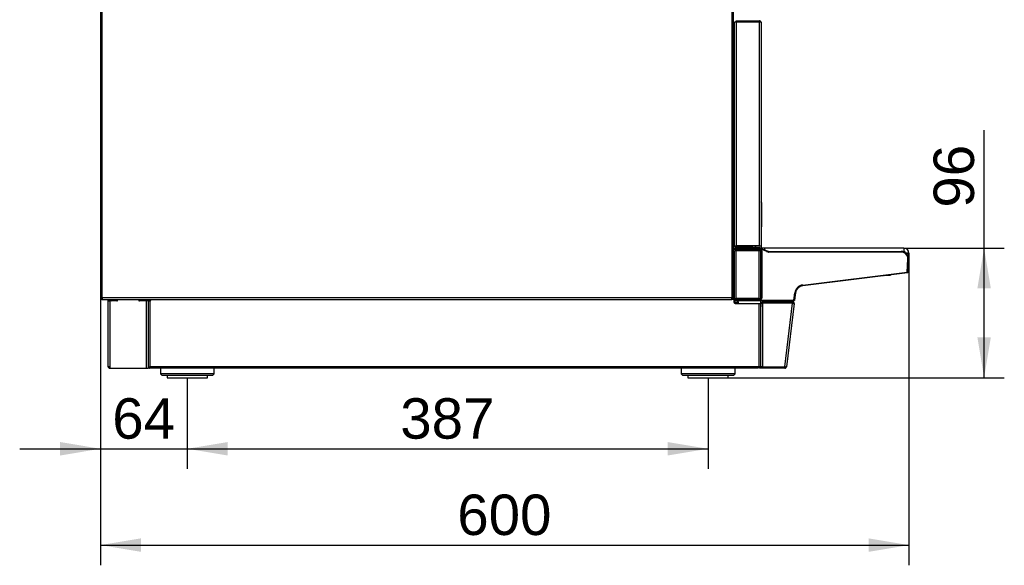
# Model space of a CAD drawing. Header units: millimetres. Extents: x 0 to 287, y 0 to 200.
# Tile 13 of 27: x 97 to 170, y 103 to 143. Entities that reach past the tile are written whole.
import ezdxf
from ezdxf.enums import TextEntityAlignment as Align

# ---------------------------------------------------------------- set-up
doc = ezdxf.new("R2010")
doc.units = ezdxf.units.MM
doc.layers.add('130.189_BW4C_CTM', color=7, linetype='Continuous')
doc.layers.add('Défaut', color=7, linetype='Continuous')
doc.styles.add('SEACAD_Arial', font='arial.ttf')
doc.dimstyles.new('ISO', dxfattribs={"dimtxt": 3, "dimasz": 3, "dimexe": 1.5, "dimexo": 0, "dimgap": 1.5, "dimtad": 1, "dimdec": 0, "dimlfac": 10, "dimtxsty": 'SEACAD_Arial', "dimblk1": '_SE_FILLED', "dimblk2": '_SE_FILLED', "dimsah": 1, "dimcen": 1.5, "dimazin": 0, "dimtfac": 1, "dimtdec": 3, "dimtmove": 0, "dimatfit": 3, "dimfxl": 1, "dimtolj": 1, "dimarcsym": 0})

# ---------------------------------------------------------------- blocks, each defined once
blk = doc.blocks.new('SE2')
at = {"layer": '130.189_BW4C_CTM', "color": 7, "linetype": 'Continuous'}
for p, q in [((150.169, 164.957), (150.169, 122.597)), ((150.289, 122.597), (150.289, 164.957)), ((103.289, 148.357), (103.289, 122.597)), ((103.409, 122.597), (103.409, 148.357)), ((150.484, 143.057), (150.364, 143.057)), ((150.364, 126.477), (150.364, 143.057)), ((150.484, 143.177), (152.204, 143.177)), ((150.484, 143.057), (150.484, 143.177)), ((152.214, 143.057), (150.484, 143.057)), ((150.484, 143.057), (150.484, 126.477)), ((152.214, 143.176), (152.214, 143.057)), ((152.334, 143.057), (152.214, 143.057)), ((152.214, 126.477), (152.214, 143.057)), ((152.334, 143.057), (152.334, 126.477)), ((150.289, 130.677), (150.364, 130.677)), ((150.289, 130.277), (150.364, 130.277)), ((150.364, 129.88), (150.289, 129.88)), ((152.378, 129.677), (152.372, 129.186)), ((152.378, 129.677), (152.378, 129.682)), ((152.378, 129.682), (152.378, 129.677)), ((152.334, 129.186), (152.372, 129.186)), ((152.372, 129.186), (152.337, 126.526)), ((152.334, 126.526), (152.337, 126.526)), ((152.337, 126.526), (152.336, 126.477)), ((150.302, 126.477), (150.289, 126.477)), ((151.682, 126.426), (150.289, 126.426)), ((152.594, 126.302), (150.289, 126.302)), ((150.289, 126.229), (150.481, 126.229)), ((150.294, 126.277), (150.407, 126.277)), ((150.299, 123.873), (150.3, 126.043)), ((150.302, 126.477), (150.352, 126.477)), ((150.33, 126.041), (150.329, 123.872)), ((150.352, 126.477), (150.472, 126.477)), ((150.364, 122.558), (150.364, 126.096)), ((150.407, 126.277), (150.41, 126.277)), ((150.41, 126.277), (150.481, 126.277)), ((150.481, 126.227), (150.471, 126.152)), ((150.471, 126.152), (152.334, 126.152)), ((152.216, 126.477), (150.472, 126.477)), ((150.473, 126.327), (150.473, 126.376)), ((150.473, 126.376), (152.215, 126.376)), ((152.215, 126.327), (150.473, 126.327)), ((150.481, 126.277), (152.295, 126.277)), ((150.481, 126.227), (150.481, 126.277)), ((152.295, 126.227), (150.481, 126.227)), ((152.194, 126.1), (150.484, 126.1)), ((150.484, 122.554), (150.484, 126.1)), ((150.664, 126.477), (150.664, 126.457)), ((150.664, 126.457), (151.682, 126.457)), ((151.528, 126.152), (151.522, 126.1)), ((151.682, 126.457), (151.682, 126.477)), ((151.682, 126.457), (151.682, 126.426)), ((152.048, 126.474), (151.978, 126.474)), ((152.194, 122.554), (152.194, 126.1)), ((152.215, 126.327), (152.215, 126.376)), ((152.216, 126.477), (152.336, 126.477)), ((152.286, 126.477), (152.286, 126.474)), ((152.286, 126.474), (152.286, 126.474)), ((152.393, 126.098), (152.29, 126.098)), ((152.295, 126.227), (152.295, 126.277)), ((152.834, 126.013), (152.314, 126.223)), ((152.314, 122.558), (152.314, 126.096)), ((152.314, 126.002), (152.344, 126.002)), ((152.332, 126.27), (152.853, 126.059)), ((152.35, 125.766), (152.332, 125.73)), ((152.336, 126.477), (152.335, 126.376)), ((152.343, 125.941), (152.35, 125.928)), ((152.353, 126.045), (152.344, 126.036)), ((152.344, 126.036), (152.344, 126.011)), ((152.351, 125.868), (152.351, 125.826)), ((152.359, 126.052), (152.357, 126.05)), ((152.364, 126.091), (152.36, 126.053)), ((152.364, 122.572), (152.364, 126.091)), ((152.364, 126.002), (152.394, 126.002)), ((152.394, 126.091), (152.394, 122.572)), ((152.564, 126.142), (152.564, 126.122)), ((152.594, 126.302), (152.594, 126.11)), ((162.944, 126.302), (152.594, 126.302)), ((152.742, 126.052), (152.754, 126.052)), ((152.754, 126.052), (152.891, 126.052)), ((152.891, 126.052), (162.745, 126.052)), ((152.891, 126.002), (152.891, 126.052)), ((162.745, 126.002), (152.891, 126.002)), ((162.745, 126.002), (162.745, 126.052)), ((162.745, 126.052), (162.944, 126.052)), ((162.944, 126.302), (162.944, 126.052)), ((163.319, 125.927), (163.069, 125.927)), ((163.319, 125.907), (163.069, 125.907)), ((152.332, 125.73), (152.331, 124.53)), ((163.194, 124.512), (163.245, 125.476)), ((163.231, 125.621), (163.231, 125.621)), ((163.245, 125.476), (163.295, 125.473)), ((163.295, 125.473), (163.245, 124.519)), ((152.331, 124.53), (152.35, 124.493)), ((152.35, 124.331), (152.331, 124.293)), ((152.331, 124.293), (152.331, 124.01)), ((152.351, 124.433), (152.351, 124.391)), ((155.431, 123.559), (163.193, 124.512)), ((163.2, 124.463), (155.437, 123.51)), ((161.872, 124.287), (161.961, 124.301)), ((161.874, 124.287), (161.873, 124.293)), ((163.193, 124.512), (163.2, 124.463)), ((163.193, 124.512), (163.194, 124.512)), ((163.194, 124.512), (163.245, 124.519)), ((150.327, 123.641), (150.364, 123.642)), ((152.331, 124.01), (152.336, 124.004)), ((152.34, 123.853), (152.345, 123.067)), ((155.437, 123.51), (155.431, 123.559)), ((161.495, 124.253), (161.874, 124.287)), ((150.289, 122.967), (150.364, 122.973)), ((152.315, 123.057), (152.314, 123.194)), ((152.314, 123.057), (152.315, 123.057)), ((152.316, 122.878), (152.314, 122.878)), ((152.318, 122.613), (152.316, 122.878)), ((152.345, 123.067), (152.35, 123.058)), ((152.35, 122.896), (152.346, 122.889)), ((152.346, 122.889), (152.348, 122.623)), ((152.351, 122.998), (152.351, 122.956)), ((152.394, 122.968), (152.364, 122.724)), ((154.78, 122.427), (154.847, 122.976)), ((154.897, 122.97), (154.83, 122.422)), ((154.897, 122.97), (154.847, 122.976)), ((154.927, 123.214), (154.897, 122.97)), ((154.965, 123.278), (154.965, 123.281)), ((103.289, 122.597), (103.409, 122.597)), ((103.409, 122.597), (103.409, 122.477)), ((150.169, 122.597), (103.409, 122.597)), ((103.419, 122.477), (103.409, 122.477)), ((103.419, 122.477), (150.169, 122.477)), ((103.864, 122.427), (103.864, 122.477)), ((103.864, 122.377), (103.864, 122.427)), ((103.864, 117.497), (103.864, 122.377)), ((103.864, 122.377), (103.984, 122.377)), ((103.964, 122.427), (103.964, 122.477)), ((103.964, 122.427), (103.964, 122.377)), ((104.514, 122.377), (103.984, 122.377)), ((103.984, 122.377), (103.984, 117.467)), ((104.134, 122.477), (104.134, 122.377)), ((104.564, 122.477), (104.564, 122.427)), ((106.124, 122.427), (106.124, 122.477)), ((106.704, 122.377), (106.174, 122.377)), ((106.824, 122.377), (106.704, 122.377)), ((106.704, 117.377), (106.704, 122.377)), ((106.824, 122.377), (106.824, 117.377)), ((106.824, 122.377), (106.944, 122.377)), ((106.824, 122.377), (106.824, 117.497)), ((106.975, 122.377), (106.824, 122.377)), ((106.944, 122.377), (106.944, 122.377)), ((106.944, 122.377), (106.944, 117.497)), ((106.944, 122.377), (106.974, 122.377)), ((107.024, 122.427), (107.024, 122.477)), ((150.169, 122.477), (150.169, 122.597)), ((150.169, 122.597), (150.289, 122.597)), ((150.289, 122.477), (150.169, 122.477)), ((150.324, 122.677), (150.324, 122.277)), ((150.463, 122.477), (150.324, 122.477)), ((150.379, 122.377), (150.324, 122.377)), ((150.324, 122.277), (150.654, 122.277)), ((150.342, 122.427), (150.338, 122.427)), ((150.382, 122.377), (150.379, 122.377)), ((150.388, 122.377), (150.382, 122.377)), ((150.392, 122.377), (150.388, 122.377)), ((150.462, 122.377), (150.392, 122.377)), ((150.424, 122.177), (152.204, 122.177)), ((150.462, 122.377), (150.462, 122.425)), ((150.462, 122.425), (154.78, 122.425)), ((154.78, 122.377), (150.462, 122.377)), ((152.334, 122.512), (150.463, 122.512)), ((150.463, 122.512), (150.463, 122.427)), ((150.463, 122.427), (154.78, 122.427)), ((152.194, 122.554), (150.484, 122.554)), ((150.528, 122.512), (150.527, 122.554)), ((150.654, 122.277), (150.554, 122.377)), ((150.654, 122.177), (150.654, 122.277)), ((150.927, 122.554), (150.922, 122.512)), ((150.99, 122.425), (150.991, 122.427)), ((151.001, 122.512), (151.006, 122.554)), ((151.744, 122.554), (151.744, 122.512)), ((151.744, 122.427), (151.744, 122.425)), ((151.824, 122.512), (151.824, 122.554)), ((152.204, 122.177), (152.324, 122.177)), ((152.204, 117.497), (152.204, 122.177)), ((152.204, 122.177), (152.324, 122.177)), ((152.314, 122.613), (152.318, 122.613)), ((152.324, 122.277), (152.324, 122.327)), ((152.324, 122.277), (152.324, 122.327)), ((152.324, 122.207), (152.324, 122.277)), ((152.324, 122.207), (152.324, 122.277)), ((152.324, 117.492), (152.324, 122.207)), ((152.324, 122.207), (152.444, 122.207)), ((152.324, 122.177), (152.324, 121.927)), ((152.351, 122.62), (152.338, 122.512)), ((152.348, 122.623), (152.359, 122.612)), ((152.36, 122.61), (152.364, 122.572)), ((152.424, 122.327), (152.424, 122.277)), ((152.424, 122.327), (152.424, 122.277)), ((152.424, 122.277), (152.424, 122.207)), ((152.424, 122.207), (152.424, 122.277)), ((152.424, 122.207), (152.424, 122.277)), ((152.444, 122.207), (152.444, 122.327)), ((152.444, 122.327), (154.678, 122.327)), ((152.444, 122.207), (152.444, 117.497)), ((154.678, 122.207), (152.444, 122.207)), ((154.1, 117.492), (154.678, 122.202)), ((154.798, 122.192), (154.22, 117.482)), ((154.625, 122.425), (154.625, 122.427)), ((154.678, 122.327), (154.678, 122.207)), ((154.679, 122.227), (154.678, 122.227)), ((154.678, 122.207), (154.678, 122.202)), ((154.763, 122.197), (154.798, 122.192)), ((154.78, 122.425), (154.78, 122.377)), ((154.83, 122.422), (154.829, 122.421)), ((103.92, 117.497), (103.864, 117.497)), ((103.967, 117.486), (103.883, 117.432)), ((103.984, 117.467), (103.984, 117.427)), ((104.034, 117.377), (103.984, 117.377)), ((104.034, 117.377), (106.704, 117.377)), ((106.704, 117.377), (106.824, 117.377)), ((106.824, 117.497), (106.944, 117.497)), ((106.924, 117.377), (106.824, 117.377)), ((106.924, 117.377), (106.824, 117.377)), ((106.924, 117.497), (106.924, 117.377)), ((106.924, 117.377), (106.944, 117.377)), ((106.944, 117.497), (107.024, 117.497)), ((106.944, 117.377), (106.944, 117.497)), ((107.024, 117.377), (106.944, 117.377)), ((107.024, 117.377), (107.024, 117.497)), ((152.124, 117.497), (107.024, 117.497)), ((152.124, 117.377), (107.024, 117.377)), ((107.734, 117.377), (107.734, 116.977)), ((111.734, 116.977), (107.734, 116.977)), ((107.734, 116.977), (107.834, 116.877)), ((111.634, 116.877), (111.734, 116.977)), ((111.734, 116.977), (111.734, 117.377)), ((146.404, 117.377), (146.404, 116.977)), ((150.404, 116.977), (146.404, 116.977)), ((146.404, 116.977), (146.504, 116.877)), ((150.304, 116.877), (150.404, 116.977)), ((150.404, 116.977), (150.404, 117.377)), ((152.124, 117.497), (152.124, 117.377)), ((152.204, 117.497), (152.124, 117.497)), ((152.324, 117.497), (152.204, 117.497)), ((152.224, 117.497), (152.224, 117.427)), ((152.224, 117.377), (152.224, 117.427)), ((152.224, 117.377), (152.224, 117.427)), ((152.324, 117.377), (152.224, 117.377)), ((152.324, 117.377), (152.224, 117.377)), ((152.324, 117.427), (152.324, 117.492)), ((152.444, 117.492), (152.324, 117.492)), ((152.324, 117.427), (152.324, 117.377)), ((152.324, 117.377), (152.324, 117.427)), ((152.324, 117.377), (152.324, 117.427)), ((152.324, 117.377), (152.324, 117.427)), ((152.424, 117.377), (152.324, 117.377)), ((152.424, 117.377), (152.324, 117.377)), ((152.424, 117.427), (152.424, 117.492)), ((152.424, 117.427), (152.424, 117.377)), ((152.424, 117.427), (152.424, 117.377)), ((152.444, 117.495), (152.444, 117.497)), ((152.444, 117.497), (154.1, 117.497)), ((152.444, 117.495), (152.444, 117.497)), ((152.444, 117.495), (152.444, 117.492)), ((152.444, 117.492), (152.444, 117.495)), ((152.444, 117.377), (152.444, 117.492)), ((154.1, 117.377), (152.444, 117.377)), ((154.1, 117.497), (154.1, 117.497)), ((154.1, 117.497), (154.1, 117.492)), ((154.1, 117.497), (154.1, 117.377)), ((154.1, 117.377), (154.101, 117.377)), ((154.22, 117.482), (154.185, 117.487)), ((107.834, 116.877), (111.634, 116.877)), ((108.234, 116.877), (108.234, 116.677)), ((108.234, 116.677), (111.234, 116.677)), ((111.234, 116.677), (111.234, 116.877)), ((146.504, 116.877), (150.304, 116.877)), ((146.904, 116.877), (146.904, 116.677)), ((146.904, 116.677), (149.904, 116.677)), ((149.904, 116.677), (149.904, 116.877))]:
    blk.add_line(p, q, dxfattribs=at)
for centre, radius, start, end in [((152.204, 143.057), 0.12, 85.21981, 90), ((152.214, 143.057), 0.12, 0, 90), ((150.778, 132.427), 1.2, 110.19861, 114.10773), ((150.778, 132.627), 0.8, 121.10959, 127.62036), ((152.328, 129.677), 0.05, 5.70269, 90), ((152.295, 126.177), 0.05, 68, 90), ((152.417, 122.829), 3.126, 90.41744, 91.89018), ((152.329, 126.088), 0.0472, 301.46219, 307.11812), ((152.719, 125.932), 0.125, 51.38452, 84.61548), ((152.891, 126.154), 0.15, 248, 270), ((152.891, 126.152), 0.15, 248, 270), ((162.745, 125.502), 0.55, 357, 90), ((162.745, 125.504), 0.5, 13.58767, 90), ((162.745, 125.502), 0.5, 357, 90), ((162.944, 125.927), 0.375, 0, 90), ((162.944, 125.927), 0.125, 0, 90), ((162.944, 125.907), 0.125, 349.70226, 0), ((162.944, 125.907), 0.375, 317.68842, 0), ((163.245, 125.473), 0.05, 357, 89.54321), ((162.745, 125.502), 0.55, 13.58767, 17.52466), ((163.193, 124.512), 0.05, 277, 353), ((163.2, 124.614), 0.05, 357, 87), ((148.176, 275.117), 151.205, 270.80075, 270.8043), ((134.155, 123.856), 16.144, 358.61691, 0.05893), ((132.356, 123.838), 17.972, 358.72292, 0.10579), ((148.176, 275.117), 151.205, 270.81567, 270.82917), ((152.781, 124.009), 0.499, 212.30779, 218.81038), ((152.78, 124.018), 0.528, 217.35918, 223.18717), ((152.459, 123.828), 0.189, 104.34507, 120.34526), ((155.512, 122.894), 0.67, 97, 173), ((155.513, 122.892), 0.67, 97, 144.83933), ((150.295, 123.437), 0.0294, 1.60502, 91.79211), ((155.512, 122.894), 0.62, 97, 173), ((156.717, 122.731), 1.836, 162.66215, 172.53256), ((103.409, 122.597), 0.12, 180, 265.21981), ((103.409, 122.597), 0.12, 265.21981, 270), ((103.419, 122.597), 0.12, 265.21981, 270), ((104.144, 122.497), 0.12, 189.59407, 265.21981), ((104.514, 122.427), 0.05, 269.99999, 359.99999), ((106.174, 122.427), 0.05, 179.99999, 269.99999), ((106.974, 122.427), 0.05, 270, 0), ((150.124, 122.677), 0.2, 0, 34.41151), ((150.424, 122.277), 0.1, 180, 270), ((150.388, 122.427), 0.05, 180.01356, 269.99871), ((154.985, 126.459), 4.269, 265.87647, 267.01749), ((154.679, 122.207), 0.12, 65.59913, 89.96169), ((154.679, 122.207), 0.12, 352.99981, 65.56233), ((154.78, 122.425), 0.00175, 83.00425, 90), ((103.984, 117.497), 0.12, 179.99999, 212.43157), ((103.984, 117.497), 0.12, 212.43157, 269.99999), ((104.034, 117.427), 0.05, 179.99999, 269.99999), ((154.407, 121.75), 4.269, 265.87635, 267.01725), ((154.407, 121.75), 4.269, 265.87651, 267.01748), ((154.1, 117.498), 0.121, 270.18573, 311.31469), ((154.1, 117.498), 0.121, 270.18586, 311.31411), ((154.101, 117.497), 0.12, 311.5, 352.99999)]:
    blk.add_arc(centre, radius, start, end, dxfattribs=at)
for centre, major_axis, ratio, start_param, end_param in [((150.3, 126.041), (0.03, 0), 0.034899, 0.017464, 1.570818), ((150.484, 126.096), (-0.12, 0), 0.031711, 4.712389, 6.283185), ((151.978, 126.476), (-0.1, -0.0016), 0.01745, 0.160065, 1.570516), ((152.194, 126.096), (-0.12, 0), 0.031711, 3.141593, 4.712389), ((152.286, 126.475), (-0.05, 0.0007), 0.017451, 1.571025, 3.141593), ((152.334, 126.091), (-0.0067, -0.0604), 0.987542, 1.681934, 3.25), ((152.34, 126.019), (0, -0.23), 0.017455, 1.221253, 1.535756), ((152.35, 125.868), (0, 0.06), 0.017455, 4.712389, 6.248279), ((152.35, 125.826), (0, -0.06), 0.017455, 0.034907, 1.570796), ((152.359, 126.182), (0, -0.13), 0.017455, 0.017453, 0.15708), ((163.245, 125.473), (0.0499, -0.0026), 0.035324, 0, 1.582273), ((152.35, 124.433), (0, 0.06), 0.017455, 4.712389, 6.248279), ((152.35, 124.391), (0, -0.06), 0.017455, 0.034907, 1.570796), ((163.207, 124.76), (0.0499, -0.0026), 0.035324, 0, 1.582273), ((150.299, 123.872), (0.03, 0), 0.034899, 0.017464, 1.570818), ((152.31, 123.853), (-0.03, -0.0002), 0.342014, 1.706489, 3.123019), ((152.336, 123.774), (0, 0.23), 0.017455, 5.061455, 6.265732), ((152.315, 123.067), (-0.03, -0.0002), 0.342014, 1.568623, 3.123019), ((152.35, 122.998), (0, 0.06), 0.017455, 4.712389, 6.248279), ((152.35, 122.956), (0, -0.06), 0.017455, 0.034907, 1.570796), ((150.392, 122.427), (0, 0.05), 0.999848, 1.570796, 3.141593), ((150.484, 122.558), (0.12, 0), 0.031711, 3.141593, 4.712389), ((152.194, 122.558), (0.12, 0), 0.031711, 4.712389, 6.283185), ((152.334, 122.573), (-0.0067, 0.0604), 0.987542, 3.033185, 4.601252), ((152.359, 122.482), (0, 0.13), 0.017455, -0.15708, -0.017453), ((154.78, 122.428), (0.0496, -0.0061), 0.017391, 4.716658, 6.283185)]:
    blk.add_ellipse(centre, major_axis=major_axis, ratio=ratio, start_param=start_param, end_param=end_param, dxfattribs=at)
blk.add_open_spline([(161.959, 124.301), (161.931, 124.294), (161.903, 124.289), (161.874, 124.287)], degree=3, dxfattribs=at)
for points, knots in [([(150.388, 122.377), (150.389, 122.377), (150.391, 122.377), (150.395, 122.378), (150.4, 122.38), (150.405, 122.383), (150.412, 122.387), (150.418, 122.392), (150.426, 122.398), (150.434, 122.405), (150.443, 122.414), (150.454, 122.425), (150.463, 122.434), (150.468, 122.439), (150.468, 122.439)], [0, 0, 0, 0, 0.0462219, 0.0938972, 0.143101, 0.1939014, 0.2463603, 0.3005339, 0.3564735, 0.4142253, 0.4738315, 0.5493492, 0.6396916, 0.6423154, 0.6423154, 0.6423154, 0.6423154]), ([(103.984, 117.467), (103.984, 117.468), (103.984, 117.47), (103.983, 117.474), (103.98, 117.477), (103.977, 117.48), (103.974, 117.483), (103.969, 117.486), (103.963, 117.489), (103.954, 117.492), (103.943, 117.495), (103.931, 117.497), (103.924, 117.497), (103.92, 117.497)], [0, 0, 0, 0, 0.042464, 0.087032, 0.135417, 0.188851, 0.248016, 0.313114, 0.384088, 0.52137, 0.672603, 0.833757, 1, 1, 1, 1])]:
    blk.add_open_spline(points, degree=3, knots=knots, dxfattribs=at)
blk = doc.blocks.new('DMBLK1')
at = {"layer": 'Défaut', "linetype": 'Continuous'}
for points in [[(169.399, 123.302), (168.899, 126.302), (168.399, 123.302)], [(169.399, 119.677), (168.399, 119.677), (168.899, 116.677)]]:
    blk.add_hatch(color=7, dxfattribs=at).paths.add_polyline_path(points)
at = {"layer": 'Défaut', "color": 7, "linetype": 'Continuous'}
for p, q in [((168.899, 116.677), (168.899, 135.049)), ((162.944, 126.302), (170.399, 126.302)), ((149.904, 116.677), (170.399, 116.677))]:
    blk.add_line(p, q, dxfattribs=at)
at = {"layer": 'Défaut', "color": 7, "linetype": 'Continuous', "style": 'SEACAD_Arial'}
blk.add_text('96', height=3, rotation=90, dxfattribs=at).set_placement((165.149, 129.303), align=Align.TOP_LEFT)
blk = doc.blocks.new('_SE_FILLED')
at = {"color": 0}
blk.add_line((0, 0), (-1, 0), dxfattribs=at)
blk.add_solid([(0, 0), (-1, -0.1665), (-1, 0.1665), (0, 0)], dxfattribs=at)
blk = doc.blocks.new('DMBLK2')
at = {"layer": 'Défaut', "linetype": 'Continuous'}
for points in [[(106.289, 103.754), (106.289, 104.754), (103.289, 104.254)], [(160.319, 103.754), (163.319, 104.254), (160.319, 104.754)]]:
    blk.add_hatch(color=7, dxfattribs=at).paths.add_polyline_path(points)
at = {"layer": 'Défaut', "color": 7, "linetype": 'Continuous'}
for p, q in [((163.319, 125.927), (163.319, 102.754)), ((103.289, 122.597), (103.289, 102.754)), ((103.289, 104.254), (163.319, 104.254))]:
    blk.add_line(p, q, dxfattribs=at)
at = {"layer": 'Défaut', "color": 7, "linetype": 'Continuous', "style": 'SEACAD_Arial'}
blk.add_text('600', height=3, dxfattribs=at).set_placement((129.782, 108.004), align=Align.TOP_LEFT)
blk = doc.blocks.new('DMBLK5')
at = {"layer": 'Défaut', "linetype": 'Continuous'}
for points in [[(100.289, 110.903), (103.289, 111.403), (100.289, 111.903)], [(112.734, 110.903), (112.734, 111.903), (109.734, 111.403)]]:
    blk.add_hatch(color=7, dxfattribs=at).paths.add_polyline_path(points)
at = {"layer": 'Défaut', "color": 7, "linetype": 'Continuous'}
for p, q in [((103.289, 122.597), (103.289, 109.903)), ((109.734, 116.677), (109.734, 109.903)), ((97.289, 111.403), (115.734, 111.403))]:
    blk.add_line(p, q, dxfattribs=at)
at = {"layer": 'Défaut', "color": 7, "linetype": 'Continuous', "style": 'SEACAD_Arial'}
blk.add_text('64', height=3, dxfattribs=at).set_placement((104.164, 115.153), align=Align.TOP_LEFT)
blk = doc.blocks.new('DMBLK6')
at = {"layer": 'Défaut', "linetype": 'Continuous'}
for points in [[(112.734, 110.903), (112.734, 111.903), (109.734, 111.403)], [(145.404, 110.903), (148.404, 111.403), (145.404, 111.903)]]:
    blk.add_hatch(color=7, dxfattribs=at).paths.add_polyline_path(points)
at = {"layer": 'Défaut', "color": 7, "linetype": 'Continuous'}
for p, q in [((109.734, 116.677), (109.734, 109.903)), ((148.404, 116.677), (148.404, 109.903)), ((109.734, 111.403), (148.404, 111.403))]:
    blk.add_line(p, q, dxfattribs=at)
at = {"layer": 'Défaut', "color": 7, "linetype": 'Continuous', "style": 'SEACAD_Arial'}
blk.add_text('387', height=3, dxfattribs=at).set_placement((125.547, 115.153), align=Align.TOP_LEFT)

msp = doc.modelspace()

# ---------------------------------------------------------------- block references
at = {"layer": 'Défaut'}
msp.add_blockref('SE2', (0, 0), dxfattribs=at)

# ---------------------------------------------------------------- dimensions: what is measured, and where the dimension line sits
at = {"layer": 'Défaut', "color": 7, "linetype": 'Continuous'}
for base, p1, p2, angle, picture, middle, dimtype in [((168.8994, 126.3018), (149.9042, 116.6768), (152.5942, 126.3018), 90, 'DMBLK1', (168.8994, 128.2532), 160), ((109.7342, 111.4025), (109.7342, 116.6768), (148.4042, 116.6768), 0, 'DMBLK6', (129.0692, 111.4025), 161)]:
    dim = msp.add_linear_dim(base=base, p1=p1, p2=p2, angle=angle, text='\\A1;<>', dimstyle='ISO', dxfattribs=at)
    dim.commit()
    dim.dimension.update_dxf_attribs({"geometry": picture, "text_midpoint": middle, "dimtype": dimtype})
for base, p2, picture, middle in [((163.3192, 104.2539), (163.3192, 125.9268), 'DMBLK2', (133.3042, 104.2539)), ((109.7342, 111.4025), (109.7342, 116.6768), 'DMBLK5', (106.5117, 111.4025))]:
    dim = msp.add_linear_dim(base=base, p1=(103.2892, 122.5968), p2=p2, text='\\A1;<>', dimstyle='ISO', dxfattribs=at)
    dim.commit()
    dim.dimension.update_dxf_attribs({"geometry": picture, "text_midpoint": middle, "dimtype": 160})

doc.saveas('drawing.dxf')
